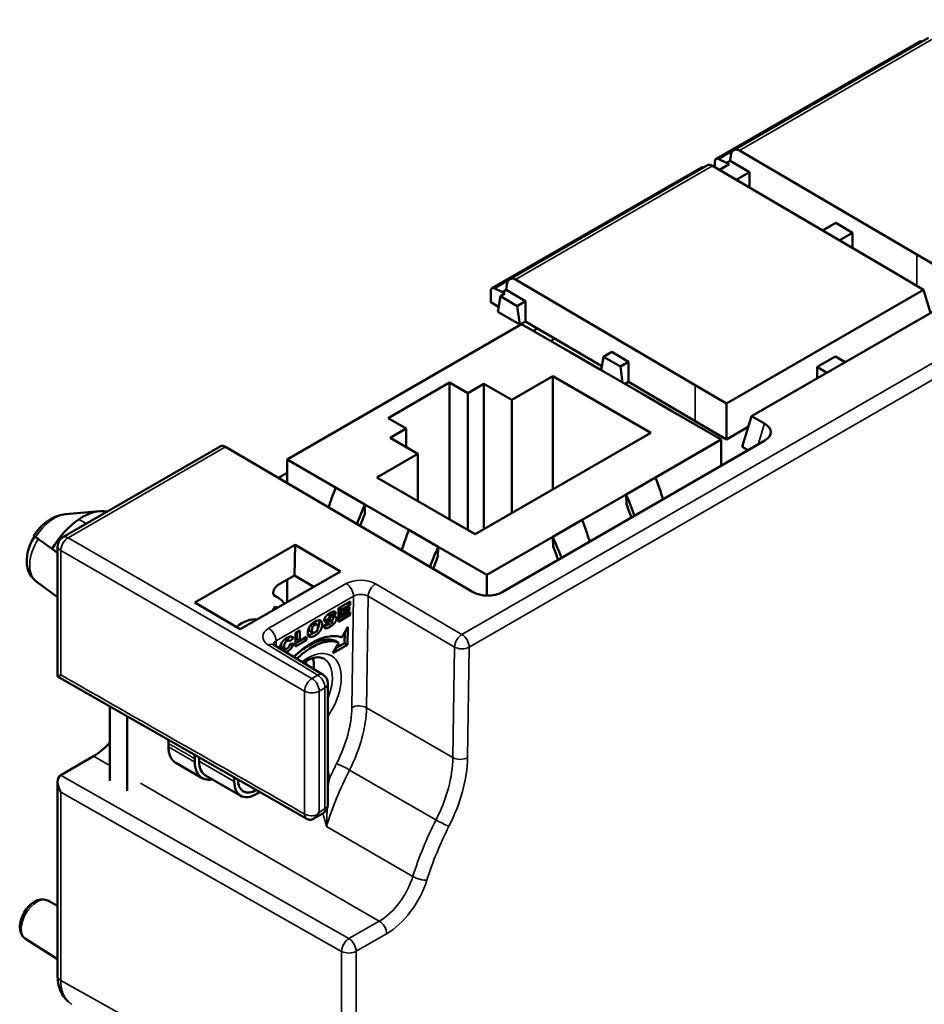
# Model space of a CAD drawing. Header units: millimetres. Extents: x 0 to 420, y 0 to 297.
# Tile 3 of 16: x 57 to 100, y 104 to 152. Entities that reach past the tile are written whole.
import ezdxf

# ---------------------------------------------------------------- set-up
doc = ezdxf.new("R2010")
doc.units = ezdxf.units.MM
doc.layers.add('Visibile (ISO)', color=7, linetype='Continuous', lineweight=50)
doc.layers.add('Visibile sottile (ISO)', color=7, linetype='Continuous', lineweight=35)

msp = doc.modelspace()

# ---------------------------------------------------------------- linework, layer by layer
at = {"layer": 'Visibile (ISO)'}
for p, q in [((91.213, 145.389), (100.61, 150.814)), ((100.187, 150.633), (90.358, 144.958)), ((91.065, 145.134), (91.028, 144.872)), ((100.041, 140.347), (91.484, 145.373)), ((89.651, 144.55), (79.54, 138.712)), ((80.408, 139.151), (89.949, 144.659)), ((98.899, 139.502), (90.183, 144.622)), ((90.296, 144.821), (90.296, 144.555)), ((90.49, 144.953), (90.862, 144.776)), ((90.987, 144.702), (90.513, 144.428)), ((91.028, 144.872), (90.862, 144.776)), ((90.987, 144.702), (90.862, 144.776)), ((91.963, 144.322), (91.028, 144.872)), ((91.322, 143.953), (91.963, 144.322)), ((91.963, 144.322), (91.963, 143.576)), ((112.616, 144.398), (92.062, 132.531)), ((96.131, 141.874), (95.491, 141.504)), ((96.941, 141.398), (96.131, 141.874)), ((96.3, 141.028), (96.941, 141.398)), ((96.941, 141.398), (96.941, 140.652)), ((100.041, 140.347), (101.659, 139.393)), ((98.899, 139.502), (100.362, 138.645)), ((80.26, 138.896), (80.223, 138.634)), ((89.351, 134.041), (80.68, 139.135)), ((79.478, 138.575), (79.478, 138.04)), ((79.671, 138.707), (80.043, 138.53)), ((80.169, 138.456), (79.948, 138.328)), ((80.223, 138.634), (80.043, 138.53)), ((80.169, 138.456), (80.043, 138.53)), ((81.158, 138.084), (80.223, 138.634)), ((100.362, 138.645), (90.854, 133.155)), ((100.362, 138.645), (100.705, 137.521)), ((79.861, 137.814), (79.478, 138.04)), ((79.822, 137.58), (79.948, 138.328)), ((79.948, 138.328), (80.757, 137.853)), ((80.757, 137.853), (81.158, 138.084)), ((81.158, 138.084), (81.158, 137.116)), ((80.883, 136.957), (79.822, 137.58)), ((80.757, 137.853), (80.883, 136.957)), ((80.963, 136.978), (69.649, 130.446)), ((80.883, 136.957), (81.158, 137.116)), ((83.31, 135.623), (80.963, 136.978)), ((81.158, 137.116), (84.849, 134.948)), ((81.74, 136.774), (81.528, 136.652)), ((82.581, 136.28), (82.377, 136.162)), ((84.724, 134.806), (83.31, 135.623)), ((85.327, 135.636), (84.926, 135.404)), ((86.136, 135.16), (85.327, 135.636)), ((84.817, 134.753), (84.926, 135.404)), ((84.926, 135.404), (85.735, 134.929)), ((85.735, 134.929), (86.136, 135.16)), ((86.136, 135.16), (86.136, 134.192)), ((95.231, 134.913), (96.113, 135.422)), ((96.113, 135.422), (96.587, 135.143)), ((86.846, 133.582), (84.724, 134.806)), ((85.735, 134.929), (85.843, 134.161)), ((95.706, 134.635), (95.231, 134.913)), ((95.231, 134.913), (95.232, 134.361)), ((74.528, 132.447), (77.498, 134.161)), ((77.498, 134.161), (78.375, 133.655)), ((77.498, 134.161), (77.498, 127.548)), ((78.375, 133.655), (79.152, 134.104)), ((79.152, 134.104), (80.496, 133.329)), ((79.152, 134.104), (79.152, 127.082)), ((80.496, 133.329), (82.476, 134.472)), ((82.476, 134.472), (87.213, 131.736)), ((82.476, 134.472), (82.476, 129.001)), ((85.963, 134.091), (86.136, 134.192)), ((86.136, 134.192), (89.352, 132.303)), ((78.375, 133.655), (78.375, 127.042)), ((89.351, 134.041), (90.854, 133.155)), ((80.496, 133.329), (80.496, 127.858)), ((88.26, 132.765), (86.846, 133.582)), ((90.854, 133.155), (90.854, 131.417)), ((90.607, 131.41), (88.26, 132.765)), ((75.405, 131.941), (74.528, 132.447)), ((90.854, 131.417), (89.352, 132.303)), ((92.062, 132.531), (91.612, 131.058)), ((92.689, 132.183), (92.062, 132.531)), ((74.627, 131.491), (75.405, 131.941)), ((75.405, 131.941), (75.405, 131.042)), ((87.213, 131.736), (78.728, 126.837)), ((91.908, 132.026), (90.854, 131.417)), ((75.97, 130.716), (74.627, 131.491)), ((80.027, 124.038), (92.709, 131.36)), ((87.426, 129.573), (90.607, 131.41)), ((90.607, 131.41), (90.607, 130.146)), ((58.831, 126.693), (66.429, 131.08)), ((78.603, 124.051), (66.682, 131.053)), ((91.905, 130.895), (91.612, 131.058)), ((71.996, 129.091), (69.649, 130.446)), ((69.649, 130.446), (69.649, 129.311)), ((73.99, 129.573), (75.97, 130.716)), ((75.97, 130.716), (75.97, 128.43)), ((69.649, 129.793), (69.235, 129.554)), ((78.728, 126.837), (73.99, 129.573)), ((86.011, 128.756), (87.426, 129.573)), ((73.411, 128.274), (71.996, 129.091)), ((83.89, 127.531), (86.011, 128.756)), ((86.011, 128.756), (86.025, 128.289)), ((58.965, 127.804), (60.599, 127.95)), ((73.397, 127.807), (73.411, 128.274)), ((75.532, 127.05), (73.411, 128.274)), ((82.476, 126.715), (83.89, 127.531)), ((76.946, 126.233), (75.532, 127.05)), ((79.294, 124.878), (82.476, 126.715)), ((82.489, 126.248), (82.476, 126.715)), ((58.581, 126.26), (58.581, 119.959)), ((65.204, 123.532), (70.036, 126.322)), ((70.013, 124.839), (70.036, 126.322)), ((70.036, 126.322), (72.227, 125.034)), ((76.946, 126.233), (76.933, 125.766)), ((79.294, 124.878), (76.946, 126.233)), ((67.396, 122.245), (72.227, 125.034)), ((69.198, 124.368), (70.013, 124.839)), ((69.649, 124.629), (69.649, 123.545)), ((70.013, 124.839), (70.944, 124.293)), ((79.294, 123.873), (79.294, 124.878)), ((57.532, 124.569), (58.581, 123.804)), ((69.019, 123.888), (69.17, 123.803)), ((67.396, 122.245), (65.204, 123.532)), ((68.96, 123.148), (69.072, 123.342)), ((72.694, 123.585), (72.132, 123.26)), ((72.132, 123.26), (72.132, 122.607)), ((72.198, 123.298), (72.198, 123.214)), ((72.198, 123.214), (72.339, 123.133)), ((72.208, 123.304), (72.339, 123.229)), ((72.339, 123.229), (72.694, 123.434)), ((72.669, 123.323), (72.339, 123.133)), ((72.339, 123.133), (72.339, 123.229)), ((72.339, 122.997), (72.669, 123.188)), ((72.552, 123.256), (72.669, 123.188)), ((72.563, 123.509), (72.694, 123.434)), ((72.669, 123.188), (72.669, 123.323)), ((72.694, 123.434), (72.694, 123.585)), ((68.196, 122.706), (68.158, 122.728)), ((71.56, 122.709), (71.701, 122.627)), ((71.612, 122.956), (71.706, 122.902)), ((71.653, 122.987), (71.771, 122.919)), ((71.654, 122.777), (72.008, 123.001)), ((71.664, 122.731), (71.806, 122.65)), ((71.669, 122.729), (71.811, 122.647)), ((71.674, 122.726), (71.674, 122.726)), ((71.867, 123.083), (71.686, 122.968)), ((71.728, 122.913), (71.802, 122.871)), ((71.867, 123.083), (72.008, 123.001)), ((71.976, 122.862), (72.006, 122.844)), ((72.132, 122.607), (72.702, 122.936)), ((72.328, 122.884), (72.132, 122.771)), ((72.315, 123.147), (72.198, 123.079)), ((72.198, 123.079), (72.339, 122.997)), ((72.198, 123.079), (72.198, 122.959)), ((72.198, 122.959), (72.339, 122.878)), ((72.702, 123.087), (72.339, 122.878)), ((72.339, 122.878), (72.339, 122.997)), ((72.571, 123.012), (72.702, 122.936)), ((72.702, 122.936), (72.702, 123.087)), ((70.713, 122.239), (70.712, 122.239)), ((70.876, 122.529), (70.995, 122.46)), ((70.961, 122.562), (71.102, 122.48)), ((70.963, 122.56), (71.105, 122.479)), ((71.629, 122.547), (71.422, 122.416)), ((71.468, 122.615), (71.506, 122.593)), ((71.592, 122.524), (71.657, 122.487)), ((71.654, 122.489), (71.654, 122.489)), ((71.795, 122.549), (71.897, 122.49)), ((72.586, 122.364), (72.294, 121.856)), ((72.573, 121.491), (72.586, 122.364)), ((69.576, 121.787), (69.714, 121.708)), ((69.637, 121.752), (69.819, 121.895)), ((69.961, 121.813), (69.779, 121.67)), ((69.819, 121.895), (69.961, 121.813)), ((70.266, 122.183), (70.059, 122.064)), ((70.059, 122.064), (70.059, 121.41)), ((70.124, 122.101), (70.124, 121.771)), ((70.124, 121.771), (70.266, 121.689)), ((70.266, 121.689), (70.266, 122.183)), ((70.596, 121.88), (70.266, 121.689)), ((70.458, 121.8), (70.596, 121.72)), ((70.596, 121.72), (70.596, 121.88)), ((70.748, 122.159), (70.889, 122.077)), ((72.431, 121.573), (72.439, 122.109)), ((69.013, 121.497), (71.387, 120.053)), ((69.407, 121.381), (69.549, 121.299)), ((69.713, 121.708), (69.779, 121.67)), ((69.787, 121.524), (69.969, 121.575)), ((70.059, 121.41), (70.596, 121.72)), ((70.262, 121.691), (70.059, 121.574)), ((72.147, 121.599), (71.856, 121.092)), ((71.856, 121.092), (72.573, 121.491)), ((71.991, 121.327), (72.431, 121.573)), ((72.005, 121.681), (72.147, 121.599)), ((72.431, 121.573), (72.573, 121.491)), ((70.568, 120.551), (70.568, 120.71)), ((70.602, 113.097), (58.581, 119.959)), ((71.627, 119.625), (71.627, 113.786)), ((61.093, 118.525), (61.093, 114.933)), ((61.941, 118.04), (61.941, 114.443)), ((63.928, 116.733), (63.928, 116.57)), ((58.727, 115.2), (60.315, 116.117)), ((65.406, 116.062), (65.406, 115.872)), ((64.283, 115.797), (65.556, 115.063)), ((65.201, 115.998), (65.201, 115.835)), ((65.717, 115.185), (67.414, 114.205)), ((67.103, 115.093), (67.103, 114.892)), ((58.581, 105.495), (58.581, 114.879)), ((70.914, 113.086), (71.377, 113.353)), ((58.1, 109.143), (58.581, 108.893)), ((57.032, 107.293), (58.581, 106.308))]:
    msp.add_line(p, q, dxfattribs=at)
at = {"layer": 'Visibile (ISO)', "flags": 128}
for points in [[(57.436, 126.768), (57.566, 126.952), (57.711, 127.125), (57.872, 127.286), (58.048, 127.433), (58.243, 127.563), (58.459, 127.673), (58.699, 127.757), (58.965, 127.804)], [(57.532, 124.569), (57.407, 124.678), (57.303, 124.803), (57.222, 124.939), (57.163, 125.079), (57.099, 125.366), (57.093, 125.652), (57.133, 125.935), (57.212, 126.213), (57.326, 126.48), (57.471, 126.734)], [(57.436, 126.768), (57.435, 126.767), (57.436, 126.766), (57.436, 126.765), (57.437, 126.764), (57.438, 126.763), (57.439, 126.761), (57.441, 126.759), (57.443, 126.758), (57.445, 126.755), (57.448, 126.753), (57.451, 126.75), (57.454, 126.748), (57.458, 126.745), (57.462, 126.742), (57.466, 126.738), (57.471, 126.735), (57.476, 126.731), (57.481, 126.727), (57.486, 126.723), (57.492, 126.718), (57.498, 126.714), (57.504, 126.709), (57.511, 126.704), (57.518, 126.699)], [(69.198, 124.368), (69.176, 124.355), (69.155, 124.339), (69.134, 124.32), (69.114, 124.3), (69.095, 124.278), (69.077, 124.255), (69.06, 124.23), (69.044, 124.204), (69.03, 124.177), (69.018, 124.15), (69.008, 124.122), (68.999, 124.095), (68.992, 124.067), (68.988, 124.041), (68.986, 124.015), (68.986, 123.99), (68.988, 123.966), (68.992, 123.945), (68.998, 123.925), (69.007, 123.907), (69.017, 123.891), (69.029, 123.877), (69.043, 123.866), (69.058, 123.858)], [(70.692, 121.913), (70.725, 121.887), (70.764, 121.874), (70.809, 121.872), (70.86, 121.882), (70.919, 121.904), (70.986, 121.937), (71.056, 121.98), (71.12, 122.027), (71.175, 122.078), (71.223, 122.132), (71.263, 122.189), (71.295, 122.248), (71.321, 122.31), (71.338, 122.375), (71.347, 122.445), (71.347, 122.516), (71.337, 122.577), (71.318, 122.624), (71.288, 122.658), (71.247, 122.678), (71.198, 122.684), (71.139, 122.675), (71.072, 122.651), (70.995, 122.612)], [(71.188, 122.684), (71.192, 122.671), (71.196, 122.658), (71.199, 122.645), (71.202, 122.631), (71.204, 122.616), (71.205, 122.601), (71.206, 122.586), (71.206, 122.57), (71.206, 122.554), (71.206, 122.538), (71.205, 122.521), (71.203, 122.505), (71.201, 122.488), (71.199, 122.471), (71.196, 122.453), (71.192, 122.436), (71.187, 122.418), (71.182, 122.401), (71.176, 122.383), (71.17, 122.365), (71.162, 122.348), (71.154, 122.33), (71.146, 122.313), (71.136, 122.296)], [(71.477, 122.794), (71.471, 122.781), (71.466, 122.769), (71.461, 122.756), (71.457, 122.744), (71.454, 122.732), (71.451, 122.721), (71.449, 122.71), (71.448, 122.699), (71.447, 122.688), (71.447, 122.677), (71.448, 122.668), (71.449, 122.658), (71.451, 122.65), (71.453, 122.642), (71.456, 122.634), (71.459, 122.627), (71.463, 122.621), (71.467, 122.615), (71.472, 122.61), (71.478, 122.605), (71.484, 122.601), (71.491, 122.598), (71.498, 122.595), (71.506, 122.593)], [(71.56, 122.709), (71.555, 122.707), (71.55, 122.705), (71.545, 122.703), (71.541, 122.702), (71.536, 122.7), (71.531, 122.699), (71.526, 122.697), (71.522, 122.695), (71.517, 122.694), (71.512, 122.692), (71.508, 122.691), (71.503, 122.69), (71.498, 122.688), (71.494, 122.687), (71.489, 122.685), (71.484, 122.684), (71.48, 122.683), (71.475, 122.682), (71.47, 122.681), (71.466, 122.68), (71.461, 122.679), (71.456, 122.678), (71.452, 122.677), (71.447, 122.676)], [(71.732, 123.037), (71.715, 123.027), (71.698, 123.017), (71.682, 123.007), (71.667, 122.997), (71.652, 122.986), (71.638, 122.976), (71.625, 122.966), (71.612, 122.956), (71.6, 122.946), (71.588, 122.936), (71.577, 122.926), (71.567, 122.916), (71.557, 122.906), (71.548, 122.896), (71.539, 122.886), (71.53, 122.876), (71.522, 122.865), (71.514, 122.855), (71.507, 122.845), (71.5, 122.835), (71.494, 122.825), (71.488, 122.815), (71.482, 122.805), (71.477, 122.794)], [(71.664, 122.731), (71.661, 122.732), (71.657, 122.733), (71.653, 122.733), (71.648, 122.732), (71.644, 122.732), (71.64, 122.731), (71.635, 122.731), (71.631, 122.73), (71.627, 122.729), (71.622, 122.728), (71.618, 122.727), (71.613, 122.726), (71.609, 122.724), (71.605, 122.723), (71.6, 122.722), (71.596, 122.721), (71.591, 122.719), (71.587, 122.718), (71.582, 122.716), (71.578, 122.715), (71.573, 122.713), (71.569, 122.712), (71.564, 122.71), (71.56, 122.709)], [(71.725, 122.811), (71.72, 122.809), (71.716, 122.808), (71.712, 122.806), (71.707, 122.805), (71.703, 122.803), (71.7, 122.802), (71.696, 122.801), (71.692, 122.8), (71.689, 122.799), (71.686, 122.798), (71.682, 122.797), (71.679, 122.796), (71.676, 122.795), (71.674, 122.795), (71.671, 122.794), (71.669, 122.794), (71.666, 122.794), (71.664, 122.793), (71.662, 122.793), (71.66, 122.793), (71.658, 122.793), (71.656, 122.793), (71.655, 122.793), (71.654, 122.794)], [(71.669, 122.729), (71.669, 122.729), (71.669, 122.729), (71.669, 122.729), (71.669, 122.729), (71.668, 122.729), (71.668, 122.73), (71.668, 122.73), (71.668, 122.73), (71.668, 122.73), (71.667, 122.73), (71.667, 122.73), (71.667, 122.73), (71.667, 122.73), (71.666, 122.73), (71.666, 122.731), (71.666, 122.731), (71.666, 122.731), (71.666, 122.731), (71.665, 122.731), (71.665, 122.731), (71.665, 122.731), (71.665, 122.731), (71.665, 122.731), (71.664, 122.731)], [(72.006, 122.844), (72.002, 122.848), (71.997, 122.852), (71.991, 122.856), (71.985, 122.859), (71.978, 122.861), (71.972, 122.863), (71.964, 122.865), (71.956, 122.866), (71.948, 122.867), (71.939, 122.867), (71.93, 122.867), (71.921, 122.866), (71.91, 122.865), (71.899, 122.863), (71.886, 122.861), (71.873, 122.858), (71.858, 122.854), (71.842, 122.85), (71.825, 122.845), (71.807, 122.839), (71.788, 122.833), (71.768, 122.826), (71.747, 122.819), (71.725, 122.811)], [(72.008, 123.001), (72.006, 123.016), (72.003, 123.03), (71.999, 123.043), (71.994, 123.054), (71.989, 123.064), (71.983, 123.073), (71.976, 123.081), (71.968, 123.088), (71.959, 123.094), (71.95, 123.098), (71.94, 123.101), (71.929, 123.103), (71.917, 123.104), (71.905, 123.103), (71.891, 123.102), (71.877, 123.099), (71.862, 123.096), (71.846, 123.091), (71.829, 123.085), (71.811, 123.077), (71.793, 123.069), (71.773, 123.06), (71.753, 123.049), (71.732, 123.037)], [(71.734, 122.94), (71.741, 122.942), (71.747, 122.943), (71.753, 122.944), (71.759, 122.945), (71.765, 122.946), (71.771, 122.947), (71.777, 122.948), (71.783, 122.948), (71.789, 122.948), (71.795, 122.949), (71.8, 122.949), (71.806, 122.948), (71.812, 122.948), (71.817, 122.947), (71.823, 122.946), (71.828, 122.945), (71.833, 122.944), (71.838, 122.942), (71.843, 122.94), (71.848, 122.938), (71.853, 122.936), (71.857, 122.933), (71.861, 122.929), (71.865, 122.926)], [(71.891, 122.862), (71.892, 122.853), (71.892, 122.845), (71.892, 122.836), (71.891, 122.828), (71.89, 122.819), (71.889, 122.809), (71.887, 122.8), (71.886, 122.791), (71.883, 122.781), (71.881, 122.772), (71.878, 122.762), (71.874, 122.753), (71.871, 122.743), (71.867, 122.734), (71.863, 122.724), (71.859, 122.715), (71.854, 122.705), (71.849, 122.696), (71.844, 122.687), (71.839, 122.678), (71.834, 122.669), (71.828, 122.66), (71.823, 122.652), (71.817, 122.643)], [(71.865, 123.096), (71.865, 123.096), (71.865, 123.095), (71.865, 123.095), (71.865, 123.094), (71.865, 123.094), (71.865, 123.093), (71.866, 123.092), (71.866, 123.092), (71.866, 123.091), (71.866, 123.091), (71.866, 123.09), (71.866, 123.09), (71.866, 123.089), (71.866, 123.088), (71.866, 123.088), (71.866, 123.087), (71.866, 123.087), (71.866, 123.086), (71.867, 123.086), (71.867, 123.085), (71.867, 123.085), (71.867, 123.084), (71.867, 123.083), (71.867, 123.083)], [(71.897, 122.49), (71.912, 122.505), (71.926, 122.521), (71.939, 122.536), (71.951, 122.552), (71.963, 122.568), (71.974, 122.585), (71.984, 122.601), (71.993, 122.618), (72.001, 122.635), (72.009, 122.652), (72.015, 122.669), (72.021, 122.686), (72.025, 122.702), (72.029, 122.718), (72.031, 122.733), (72.033, 122.749), (72.033, 122.764), (72.033, 122.778), (72.031, 122.792), (72.028, 122.804), (72.025, 122.816), (72.02, 122.826), (72.014, 122.836), (72.006, 122.844)], [(70.995, 122.612), (70.959, 122.59), (70.924, 122.566), (70.892, 122.542), (70.861, 122.516), (70.832, 122.489), (70.805, 122.461), (70.779, 122.431), (70.756, 122.4), (70.734, 122.369), (70.715, 122.336), (70.698, 122.303), (70.684, 122.27), (70.671, 122.236), (70.662, 122.202), (70.654, 122.167), (70.649, 122.132), (70.646, 122.097), (70.646, 122.061), (70.648, 122.028), (70.652, 121.999), (70.659, 121.972), (70.668, 121.949), (70.679, 121.929), (70.692, 121.913)], [(70.715, 122.336), (70.714, 122.327), (70.713, 122.318), (70.712, 122.309), (70.711, 122.3), (70.711, 122.291), (70.711, 122.282), (70.711, 122.274), (70.711, 122.265), (70.711, 122.257), (70.712, 122.249), (70.712, 122.24), (70.713, 122.232), (70.714, 122.224), (70.716, 122.217), (70.717, 122.209), (70.719, 122.202), (70.721, 122.195), (70.724, 122.188), (70.727, 122.182), (70.73, 122.176), (70.734, 122.171), (70.738, 122.166), (70.743, 122.162), (70.748, 122.159)], [(70.997, 122.095), (70.981, 122.086), (70.966, 122.079), (70.951, 122.074), (70.938, 122.071), (70.925, 122.069), (70.913, 122.069), (70.902, 122.071), (70.892, 122.075), (70.883, 122.081), (70.875, 122.089), (70.868, 122.1), (70.863, 122.113), (70.858, 122.129), (70.855, 122.147), (70.853, 122.168), (70.852, 122.191), (70.853, 122.215), (70.855, 122.238), (70.858, 122.261), (70.862, 122.282), (70.867, 122.303), (70.874, 122.322), (70.882, 122.34), (70.892, 122.357)], [(70.892, 122.357), (70.895, 122.363), (70.898, 122.368), (70.902, 122.373), (70.905, 122.378), (70.909, 122.383), (70.913, 122.388), (70.916, 122.393), (70.92, 122.398), (70.924, 122.402), (70.928, 122.407), (70.933, 122.411), (70.937, 122.416), (70.941, 122.42), (70.946, 122.424), (70.95, 122.428), (70.955, 122.432), (70.96, 122.436), (70.964, 122.44), (70.969, 122.443), (70.974, 122.447), (70.979, 122.45), (70.984, 122.454), (70.99, 122.457), (70.995, 122.46)], [(70.961, 122.562), (70.96, 122.562), (70.958, 122.563), (70.957, 122.563), (70.956, 122.564), (70.954, 122.564), (70.953, 122.565), (70.952, 122.565), (70.95, 122.565), (70.949, 122.566), (70.947, 122.566), (70.946, 122.566), (70.944, 122.567), (70.943, 122.567), (70.942, 122.567), (70.94, 122.567), (70.939, 122.568), (70.937, 122.568), (70.936, 122.568), (70.934, 122.568), (70.933, 122.568), (70.931, 122.568), (70.929, 122.568), (70.928, 122.568), (70.926, 122.568)], [(70.963, 122.56), (70.963, 122.56), (70.963, 122.56), (70.963, 122.56), (70.963, 122.56), (70.963, 122.561), (70.963, 122.561), (70.962, 122.561), (70.962, 122.561), (70.962, 122.561), (70.962, 122.561), (70.962, 122.561), (70.962, 122.561), (70.962, 122.561), (70.962, 122.561), (70.962, 122.561), (70.962, 122.561), (70.961, 122.561), (70.961, 122.561), (70.961, 122.561), (70.961, 122.561), (70.961, 122.561), (70.961, 122.561), (70.961, 122.561), (70.961, 122.562)], [(70.995, 122.46), (71.001, 122.463), (71.006, 122.466), (71.011, 122.469), (71.017, 122.472), (71.022, 122.474), (71.027, 122.476), (71.032, 122.478), (71.037, 122.48), (71.042, 122.481), (71.047, 122.483), (71.051, 122.484), (71.056, 122.485), (71.06, 122.485), (71.064, 122.486), (71.069, 122.486), (71.073, 122.486), (71.077, 122.486), (71.081, 122.486), (71.084, 122.485), (71.088, 122.485), (71.092, 122.484), (71.095, 122.483), (71.099, 122.481), (71.102, 122.48)], [(71.102, 122.48), (71.113, 122.473), (71.121, 122.463), (71.129, 122.45), (71.134, 122.434), (71.138, 122.415), (71.141, 122.394), (71.141, 122.37), (71.141, 122.344), (71.139, 122.321), (71.137, 122.298), (71.133, 122.277), (71.128, 122.257), (71.123, 122.238), (71.116, 122.221), (71.108, 122.205), (71.099, 122.19), (71.089, 122.176), (71.078, 122.162), (71.067, 122.149), (71.055, 122.137), (71.041, 122.126), (71.027, 122.115), (71.013, 122.105), (70.997, 122.095)], [(71.422, 122.416), (71.423, 122.408), (71.424, 122.401), (71.425, 122.393), (71.427, 122.386), (71.428, 122.379), (71.43, 122.373), (71.432, 122.367), (71.435, 122.361), (71.437, 122.355), (71.44, 122.349), (71.442, 122.344), (71.445, 122.339), (71.449, 122.334), (71.452, 122.329), (71.456, 122.325), (71.46, 122.321), (71.464, 122.317), (71.468, 122.313), (71.472, 122.31), (71.477, 122.306), (71.482, 122.303), (71.487, 122.301), (71.492, 122.298), (71.497, 122.296)], [(71.654, 122.489), (71.644, 122.482), (71.634, 122.476), (71.624, 122.469), (71.613, 122.463), (71.603, 122.457), (71.592, 122.451), (71.583, 122.445), (71.574, 122.44), (71.565, 122.435), (71.557, 122.43), (71.548, 122.426), (71.539, 122.421), (71.53, 122.416), (71.521, 122.412), (71.511, 122.407), (71.502, 122.403), (71.493, 122.399), (71.484, 122.395), (71.475, 122.392), (71.465, 122.388), (71.456, 122.385), (71.447, 122.382), (71.438, 122.38), (71.429, 122.378)], [(71.497, 122.296), (71.506, 122.293), (71.516, 122.291), (71.527, 122.291), (71.539, 122.291), (71.552, 122.293), (71.565, 122.295), (71.58, 122.299), (71.595, 122.303), (71.611, 122.309), (71.628, 122.316), (71.646, 122.324), (71.665, 122.332), (71.685, 122.342), (71.706, 122.353), (71.728, 122.366), (71.75, 122.379), (71.771, 122.392), (71.792, 122.405), (71.812, 122.419), (71.831, 122.432), (71.849, 122.446), (71.866, 122.461), (71.882, 122.475), (71.897, 122.49)], [(71.506, 122.593), (71.511, 122.591), (71.516, 122.59), (71.522, 122.59), (71.528, 122.589), (71.534, 122.589), (71.54, 122.589), (71.547, 122.589), (71.554, 122.589), (71.561, 122.59), (71.568, 122.591), (71.576, 122.592), (71.584, 122.593), (71.592, 122.595), (71.601, 122.597), (71.61, 122.599), (71.619, 122.601), (71.628, 122.603), (71.638, 122.606), (71.648, 122.609), (71.658, 122.612), (71.668, 122.615), (71.679, 122.619), (71.69, 122.623), (71.701, 122.627)], [(71.74, 122.5), (71.732, 122.496), (71.725, 122.492), (71.718, 122.489), (71.712, 122.486), (71.705, 122.484), (71.699, 122.483), (71.693, 122.481), (71.688, 122.481), (71.682, 122.48), (71.677, 122.481), (71.672, 122.482), (71.667, 122.483), (71.662, 122.485), (71.658, 122.487), (71.653, 122.489), (71.649, 122.493), (71.646, 122.497), (71.642, 122.502), (71.639, 122.507), (71.637, 122.514), (71.634, 122.521), (71.632, 122.529), (71.63, 122.538), (71.629, 122.547)], [(71.701, 122.627), (71.708, 122.629), (71.715, 122.632), (71.721, 122.634), (71.727, 122.636), (71.733, 122.638), (71.739, 122.639), (71.744, 122.641), (71.75, 122.643), (71.755, 122.644), (71.76, 122.645), (71.765, 122.646), (71.769, 122.647), (71.773, 122.648), (71.777, 122.649), (71.781, 122.65), (71.785, 122.65), (71.788, 122.651), (71.791, 122.651), (71.794, 122.651), (71.797, 122.651), (71.8, 122.651), (71.802, 122.651), (71.804, 122.65), (71.806, 122.65)], [(71.806, 122.65), (71.809, 122.648), (71.813, 122.646), (71.816, 122.644), (71.818, 122.641), (71.82, 122.639), (71.822, 122.636), (71.824, 122.633), (71.825, 122.629), (71.826, 122.626), (71.827, 122.622), (71.827, 122.617), (71.827, 122.613), (71.826, 122.609), (71.826, 122.604), (71.825, 122.6), (71.824, 122.595), (71.822, 122.591), (71.82, 122.586), (71.818, 122.581), (71.816, 122.576), (71.814, 122.572), (71.811, 122.567), (71.808, 122.562), (71.804, 122.556)], [(69.397, 121.603), (69.405, 121.614), (69.413, 121.625), (69.421, 121.636), (69.429, 121.647), (69.438, 121.658), (69.447, 121.669), (69.456, 121.679), (69.465, 121.69), (69.475, 121.7), (69.485, 121.71), (69.495, 121.72), (69.505, 121.73), (69.516, 121.739), (69.527, 121.749), (69.538, 121.758), (69.55, 121.767), (69.561, 121.776), (69.573, 121.785), (69.585, 121.794), (69.598, 121.803), (69.611, 121.811), (69.624, 121.819), (69.637, 121.828), (69.65, 121.836)], [(69.65, 121.836), (69.671, 121.847), (69.692, 121.858), (69.711, 121.867), (69.73, 121.876), (69.748, 121.883), (69.765, 121.889), (69.782, 121.894), (69.798, 121.898), (69.812, 121.9), (69.827, 121.902), (69.84, 121.902), (69.852, 121.902), (69.864, 121.9), (69.876, 121.897), (69.886, 121.893), (69.897, 121.889), (69.906, 121.883), (69.916, 121.876), (69.924, 121.868), (69.933, 121.859), (69.94, 121.849), (69.948, 121.838), (69.954, 121.826), (69.961, 121.813)], [(69.819, 121.895), (69.819, 121.895), (69.819, 121.895), (69.819, 121.896), (69.819, 121.896), (69.819, 121.896), (69.818, 121.896), (69.818, 121.897), (69.818, 121.897), (69.818, 121.897), (69.818, 121.897), (69.818, 121.898), (69.818, 121.898), (69.818, 121.898), (69.817, 121.898), (69.817, 121.899), (69.817, 121.899), (69.817, 121.899), (69.817, 121.9), (69.817, 121.9), (69.817, 121.9), (69.817, 121.9), (69.817, 121.901), (69.816, 121.901), (69.816, 121.901)], [(69.979, 120.909), (70.078, 121.005), (70.179, 121.097), (70.28, 121.184), (70.382, 121.267), (70.484, 121.346), (70.586, 121.42), (70.689, 121.489), (70.792, 121.554), (70.894, 121.613), (70.996, 121.668), (71.098, 121.718), (71.199, 121.762), (71.299, 121.801), (71.398, 121.835), (71.495, 121.863), (71.592, 121.886), (71.687, 121.903), (71.78, 121.915), (71.871, 121.92), (71.96, 121.92), (72.047, 121.913), (72.132, 121.9), (72.214, 121.881), (72.294, 121.856)], [(69.991, 120.92), (70.075, 120.999), (70.161, 121.073), (70.247, 121.145), (70.335, 121.213), (70.424, 121.278), (70.513, 121.34), (70.602, 121.397), (70.691, 121.451), (70.78, 121.5), (70.868, 121.545), (70.957, 121.586), (71.045, 121.623), (71.133, 121.655), (71.219, 121.683), (71.305, 121.706), (71.39, 121.724), (71.473, 121.737), (71.555, 121.745), (71.635, 121.748), (71.714, 121.745), (71.79, 121.737), (71.865, 121.724), (71.936, 121.705), (72.005, 121.681)], [(70.926, 122.069), (70.915, 122.062), (70.904, 122.054), (70.893, 122.047), (70.882, 122.04), (70.871, 122.034), (70.86, 122.027), (70.849, 122.021), (70.838, 122.015), (70.827, 122.009), (70.816, 122.003), (70.805, 121.998), (70.794, 121.993), (70.783, 121.988), (70.772, 121.983), (70.762, 121.979), (70.751, 121.974), (70.74, 121.97), (70.729, 121.967), (70.718, 121.963), (70.708, 121.961), (70.697, 121.958), (70.687, 121.956), (70.676, 121.954), (70.666, 121.953)], [(68.959, 121.539), (68.971, 121.527), (69.013, 121.497)], [(69.308, 121.317), (69.309, 121.33), (69.309, 121.342), (69.31, 121.355), (69.312, 121.367), (69.313, 121.38), (69.315, 121.392), (69.317, 121.404), (69.32, 121.417), (69.322, 121.429), (69.325, 121.441), (69.329, 121.453), (69.332, 121.465), (69.336, 121.477), (69.34, 121.488), (69.345, 121.5), (69.349, 121.512), (69.354, 121.523), (69.36, 121.535), (69.365, 121.546), (69.371, 121.558), (69.377, 121.569), (69.384, 121.58), (69.39, 121.592), (69.397, 121.603)], [(69.408, 121.38), (69.403, 121.384), (69.398, 121.388), (69.394, 121.394), (69.39, 121.4), (69.387, 121.406), (69.384, 121.413), (69.382, 121.42), (69.38, 121.428), (69.378, 121.436), (69.377, 121.444), (69.376, 121.452), (69.375, 121.461), (69.374, 121.469), (69.374, 121.478), (69.373, 121.487), (69.373, 121.496), (69.373, 121.505), (69.373, 121.514), (69.373, 121.523), (69.374, 121.532), (69.374, 121.542), (69.375, 121.551), (69.376, 121.561), (69.378, 121.57)], [(69.462, 121.223), (69.468, 121.226), (69.473, 121.228), (69.478, 121.231), (69.483, 121.234), (69.488, 121.237), (69.494, 121.239), (69.499, 121.242), (69.504, 121.245), (69.51, 121.248), (69.515, 121.251), (69.521, 121.254), (69.526, 121.258), (69.53, 121.26), (69.535, 121.263), (69.539, 121.265), (69.544, 121.268), (69.548, 121.271), (69.553, 121.274), (69.557, 121.277), (69.562, 121.28), (69.566, 121.283), (69.571, 121.286), (69.576, 121.289), (69.58, 121.292)], [(69.655, 121.687), (69.639, 121.677), (69.624, 121.666), (69.61, 121.654), (69.596, 121.641), (69.584, 121.628), (69.572, 121.613), (69.561, 121.598), (69.551, 121.582), (69.542, 121.565), (69.534, 121.547), (69.528, 121.527), (69.523, 121.507), (69.519, 121.485), (69.516, 121.462), (69.515, 121.438), (69.515, 121.413), (69.516, 121.39), (69.518, 121.369), (69.52, 121.351), (69.524, 121.336), (69.529, 121.323), (69.535, 121.312), (69.542, 121.304), (69.549, 121.299)], [(69.549, 121.299), (69.553, 121.297), (69.556, 121.296), (69.559, 121.295), (69.562, 121.294), (69.566, 121.293), (69.569, 121.292), (69.573, 121.292), (69.576, 121.292), (69.58, 121.292), (69.584, 121.292), (69.588, 121.293), (69.592, 121.293), (69.596, 121.294), (69.6, 121.295), (69.605, 121.296), (69.609, 121.298), (69.614, 121.299), (69.618, 121.301), (69.623, 121.303), (69.628, 121.305), (69.633, 121.308), (69.638, 121.31), (69.643, 121.313), (69.648, 121.316)], [(69.91, 121.416), (69.902, 121.402), (69.894, 121.388), (69.885, 121.375), (69.876, 121.361), (69.866, 121.348), (69.857, 121.335), (69.846, 121.323), (69.836, 121.31), (69.825, 121.298), (69.814, 121.286), (69.802, 121.275), (69.79, 121.263), (69.777, 121.252), (69.763, 121.241), (69.749, 121.23), (69.734, 121.219), (69.719, 121.208), (69.702, 121.198), (69.686, 121.187), (69.668, 121.177), (69.65, 121.166), (69.633, 121.157), (69.616, 121.148), (69.6, 121.139)], [(69.648, 121.316), (69.653, 121.319), (69.658, 121.322), (69.663, 121.325), (69.668, 121.328), (69.673, 121.332), (69.677, 121.335), (69.682, 121.338), (69.686, 121.341), (69.69, 121.345), (69.694, 121.348), (69.698, 121.352), (69.702, 121.355), (69.706, 121.359), (69.71, 121.363), (69.713, 121.366), (69.717, 121.37), (69.72, 121.374), (69.724, 121.378), (69.727, 121.382), (69.73, 121.386), (69.733, 121.39), (69.736, 121.394), (69.738, 121.398), (69.741, 121.402)], [(69.741, 121.402), (69.744, 121.406), (69.746, 121.411), (69.749, 121.415), (69.751, 121.42), (69.754, 121.424), (69.756, 121.429), (69.758, 121.433), (69.76, 121.438), (69.762, 121.443), (69.764, 121.448), (69.766, 121.453), (69.768, 121.458), (69.77, 121.463), (69.772, 121.468), (69.774, 121.473), (69.776, 121.479), (69.777, 121.484), (69.779, 121.49), (69.78, 121.495), (69.782, 121.501), (69.783, 121.506), (69.785, 121.512), (69.786, 121.518), (69.787, 121.524)], [(69.969, 121.575), (69.967, 121.568), (69.965, 121.561), (69.964, 121.554), (69.962, 121.547), (69.96, 121.54), (69.958, 121.533), (69.956, 121.526), (69.954, 121.519), (69.952, 121.512), (69.95, 121.506), (69.947, 121.499), (69.945, 121.492), (69.943, 121.486), (69.94, 121.479), (69.937, 121.473), (69.935, 121.466), (69.932, 121.46), (69.929, 121.453), (69.926, 121.447), (69.923, 121.441), (69.92, 121.435), (69.917, 121.429), (69.914, 121.422), (69.91, 121.416)], [(72.147, 121.599), (72.078, 121.624), (72.007, 121.642), (71.933, 121.656), (71.858, 121.664), (71.78, 121.666), (71.7, 121.664), (71.619, 121.656), (71.536, 121.643), (71.452, 121.626), (71.367, 121.603), (71.28, 121.576), (71.192, 121.544), (71.104, 121.507), (71.015, 121.466), (70.925, 121.421), (70.835, 121.371), (70.745, 121.317), (70.654, 121.258), (70.564, 121.196), (70.473, 121.129), (70.384, 121.059), (70.294, 120.985), (70.205, 120.907), (70.117, 120.825)], [(70.44, 120.629), (70.596, 120.726), (70.747, 120.801), (70.891, 120.854), (71.024, 120.886), (71.145, 120.897), (71.251, 120.89), (71.427, 120.829)], [(58.73, 120.043), (58.719, 120.037), (58.708, 120.031), (58.698, 120.025), (58.688, 120.019), (58.678, 120.014), (58.669, 120.008), (58.66, 120.003), (58.652, 119.999), (58.644, 119.994), (58.636, 119.99), (58.629, 119.986), (58.622, 119.982), (58.616, 119.978), (58.61, 119.975), (58.605, 119.972), (58.6, 119.969), (58.596, 119.967), (58.592, 119.965), (58.588, 119.963), (58.586, 119.961), (58.584, 119.96), (58.582, 119.96), (58.581, 119.959), (58.581, 119.959)], [(63.928, 116.57), (63.929, 116.523), (63.931, 116.478), (63.934, 116.433), (63.939, 116.39), (63.945, 116.348), (63.953, 116.307), (63.961, 116.268), (63.971, 116.23), (63.983, 116.193), (63.995, 116.157), (64.009, 116.122), (64.024, 116.089), (64.04, 116.057), (64.057, 116.027), (64.075, 115.998), (64.094, 115.97), (64.114, 115.943), (64.136, 115.918), (64.158, 115.895), (64.181, 115.872), (64.205, 115.851), (64.23, 115.832), (64.256, 115.814), (64.283, 115.797)], [(66.041, 114.998), (65.981, 114.988), (65.923, 114.982), (65.866, 114.981), (65.811, 114.984), (65.758, 114.991), (65.706, 115.002), (65.656, 115.017), (65.609, 115.036), (65.563, 115.059), (65.52, 115.086), (65.478, 115.116), (65.44, 115.151), (65.404, 115.189), (65.37, 115.231), (65.339, 115.276), (65.311, 115.325), (65.286, 115.377), (65.264, 115.433), (65.245, 115.492), (65.229, 115.554), (65.217, 115.62), (65.208, 115.688), (65.203, 115.76), (65.201, 115.835)], [(70.667, 113.066), (70.687, 113.059), (70.707, 113.053), (70.727, 113.049), (70.747, 113.046), (70.768, 113.045), (70.788, 113.046), (70.808, 113.048), (70.828, 113.052), (70.848, 113.057), (70.867, 113.063), (70.887, 113.072), (70.906, 113.081), (70.925, 113.092), (70.943, 113.104), (70.961, 113.118), (70.978, 113.132), (70.996, 113.148), (71.013, 113.165), (71.029, 113.183), (71.046, 113.202), (71.062, 113.222), (71.078, 113.242), (71.095, 113.263), (71.111, 113.285)], [(57.032, 107.293), (56.903, 107.408), (56.816, 107.554), (56.769, 107.715), (56.756, 107.883), (56.772, 108.056), (56.812, 108.231), (56.876, 108.402), (56.959, 108.568), (57.061, 108.724), (57.178, 108.864), (57.309, 108.987), (57.451, 109.086), (57.604, 109.159), (57.766, 109.199), (57.936, 109.197), (58.1, 109.143)], [(59.089, 104.266), (58.969, 104.379), (58.865, 104.507), (58.776, 104.648), (58.705, 104.801), (58.611, 105.134), (58.581, 105.495)]]:
    msp.add_lwpolyline(points, dxfattribs=at)
at = {"layer": 'Visibile (ISO)'}
for centre, start, end in [((59.081, 126.26), 120, 180), ((71.127, 119.625), 0, 58.6954), ((71.127, 113.786), 300, 0), ((70.85, 113.531), 240.2852, 248.4997)]:
    msp.add_arc(centre, 0.5, start, end, dxfattribs=at)
for centre, major_axis, ratio, start_param, end_param in [((100.337, 150.373), (-0.15, 0.26), 0.57735, 5.67289, 6.283185), ((91.419, 144.931), (-0.169, 0.476), 0.66759, 5.611824, 7.191347), ((89.801, 144.29), (-0.15, 0.26), 0.57735, 5.67289, 6.283185), ((90.242, 144.251), (-0.306, 0.4), 0.468523, 5.428333, 6.222458), ((90.508, 144.698), (-0.15, 0.26), 0.57735, 5.585054, 7.068583), ((80.614, 138.692), (-0.169, 0.476), 0.66759, 5.611824, 7.191347), ((79.69, 138.452), (-0.15, 0.26), 0.57735, 5.585054, 7.068583), ((91.971, 131.769), (-1.029, 0.006), 0.565914, 2.373249, 3.944045), ((66.679, 130.647), (-0.25, 0.433), 0.57735, 5.48906, 6.283185), ((82.265, 128.678), (-4.037, 7.483), 0.595654, 4.381436, 4.51553), ((77.157, 128.196), (4.037, 7.483), 0.595654, 1.767656, 1.890115), ((81.06, 127.983), (4.449, -7.245), 0.558445, 1.20753, 1.341623), ((59.781, 125.243), (1.485, 2.573), 0.57735, 0.183041, 0.872665), ((78.362, 127.501), (-4.449, -7.245), 0.558445, 4.941562, 5.065511), ((81.06, 127.983), (4.292, -6.99), 0.558445, 1.194219, 1.281904), ((59.781, 125.243), (1.485, 2.573), 0.57735, 0.872665, 1.561012), ((60.168, 125.013), (1.378, 2.668), 0.549, 0.611663, 0.803748), ((78.362, 127.501), (-4.292, -6.99), 0.558445, 5.001281, 5.078574), ((78.729, 126.637), (-4.037, 7.483), 0.595654, 4.381436, 4.51553), ((80.693, 126.155), (4.037, 7.483), 0.595654, 1.767656, 1.893953), ((587.224, -198.957), (586.858, -373.154), 0.030216, 3.606182, 3.609307), ((77.525, 125.941), (4.449, -7.245), 0.558445, 1.20753, 1.341623), ((638.666, -212.401), (915.074, -581.85), 0.030216, 4.044756, 4.045137), ((81.897, 125.46), (-4.449, -7.245), 0.558445, 4.941562, 5.06935), ((77.525, 125.941), (4.292, -6.99), 0.558445, 1.194219, 1.281904), ((81.897, 125.46), (-4.292, -6.99), 0.558445, 5.001281, 5.082573), ((67.457, 120.812), (1.724, 2.985), 0.57735, 6.04647, 6.351742), ((79.31, 124.459), (-1.007, 0.02), 0.582183, 0.803785, 2.374581), ((60.174, 125.017), (244.579, -141.208), 0.010623, 1.540081, 1.540539), ((67.457, 120.812), (1.05, 1.819), 0.57735, 0.242356, 0.955287), ((69.528, 119.616), (1.05, 1.703), 0.556861, 5.449354, 5.803486), ((60.315, 118.158), (1.25, 2.165), 0.57735, 3.926991, 4.382617), ((63.221, 116.325), (-0.5, -0.866), 0.57735, 2.356194, 2.599828), ((64.494, 115.59), (0.5, 0.866), 0.57735, 5.497788, 5.755264), ((66.467, 116.484), (-0.75, -1.299), 0.57735, 5.497787, 6.283185), ((59.081, 114.588), (0.356, -0.611), 0.574826, 3.143793, 4.71459), ((59.081, 114.996), (-0.5, 0), 0.57735, 5.497787, 5.506514), ((68.164, 115.504), (-0.75, -1.299), 0.57735, 5.497787, 7.227592), ((68.164, 115.504), (-0.625, -1.083), 0.57735, 5.499405, 7.072663), ((70.85, 113.626), (0.354, 0.612), 0.57735, 4.477206, 4.712389)]:
    msp.add_ellipse(centre, major_axis=major_axis, ratio=ratio, start_param=start_param, end_param=end_param, dxfattribs=at)
at = {"layer": 'Visibile sottile (ISO)'}
for p, q in [((78.092, 121.992), (129.518, 151.683)), ((129.868, 151.072), (78.443, 121.382)), ((100.844, 150.777), (91.484, 145.373)), ((91.145, 145.331), (90.49, 144.953)), ((90.183, 144.622), (80.68, 139.135)), ((100.041, 140.347), (100.041, 138.833)), ((80.341, 139.093), (79.671, 138.707)), ((89.351, 134.041), (89.352, 132.303)), ((92.379, 131.169), (92.689, 132.183)), ((66.682, 131.053), (59.084, 126.666)), ((59.598, 127.554), (59.978, 127.356)), ((70.853, 119.872), (59.084, 126.666)), ((58.73, 126.054), (70.499, 119.259)), ((58.73, 120.043), (58.73, 126.054)), ((72.507, 124.451), (68.768, 122.292)), ((78.092, 121.992), (73.921, 124.443)), ((69.119, 121.681), (72.857, 123.84)), ((72.857, 123.84), (72.777, 118.466)), ((73.484, 118.459), (73.565, 123.84)), ((73.565, 123.84), (77.736, 121.389)), ((71.878, 122.762), (71.878, 122.762)), ((70.774, 122.425), (70.892, 122.357)), ((71.468, 122.313), (71.497, 122.296)), ((69.536, 121.756), (69.655, 121.687)), ((68.756, 121.476), (71.13, 120.032)), ((69.119, 121.432), (69.119, 121.681)), ((69.779, 121.492), (69.91, 121.416)), ((77.736, 121.389), (77.656, 116.051)), ((78.363, 116.043), (78.443, 121.382)), ((71.13, 120.032), (70.853, 119.872)), ((71.203, 119.261), (71.481, 119.421)), ((71.481, 119.421), (71.481, 113.582)), ((70.499, 119.259), (70.499, 113.325)), ((71.203, 113.422), (71.203, 119.261)), ((77.656, 116.051), (73.484, 118.459)), ((63.928, 116.733), (63.931, 116.731)), ((65.201, 115.835), (63.928, 116.57)), ((60.315, 116.117), (61.093, 115.668)), ((67.103, 114.892), (65.406, 115.872)), ((72.633, 107.307), (58.724, 115.198)), ((76.839, 113.04), (72.667, 115.449)), ((62.578, 114.81), (74.104, 108.156)), ((58.73, 114.382), (72.283, 106.693)), ((58.73, 114.382), (58.73, 105.289)), ((71.481, 113.582), (71.203, 113.422)), ((71.55, 112.718), (75.722, 110.309)), ((74.104, 108.156), (72.633, 107.307)), ((72.987, 106.695), (74.457, 107.544)), ((72.283, 97.729), (72.283, 106.693)), ((72.987, 106.695), (72.987, 97.73)), ((58.73, 105.289), (72.283, 97.729))]:
    msp.add_line(p, q, dxfattribs=at)
at = {"layer": 'Visibile sottile (ISO)', "flags": 128}
for points in [[(70.499, 113.325), (70.143, 113.528), (69.786, 113.732), (69.429, 113.936), (69.073, 114.139), (68.716, 114.343), (68.359, 114.546), (68.003, 114.75), (67.646, 114.953), (67.29, 115.157), (66.933, 115.36), (66.576, 115.564), (66.22, 115.768), (65.863, 115.971), (65.506, 116.175), (65.15, 116.378), (64.793, 116.582), (64.436, 116.786), (64.08, 116.989), (63.723, 117.193), (63.367, 117.396), (63.01, 117.6), (62.653, 117.804), (62.297, 118.007), (61.94, 118.211), (61.583, 118.414), (61.227, 118.618), (60.87, 118.822), (60.513, 119.025), (60.157, 119.229), (59.8, 119.432), (59.444, 119.636), (59.087, 119.84), (58.73, 120.043)], [(63.931, 116.731), (63.984, 116.701), (64.037, 116.67), (64.09, 116.64), (64.143, 116.609), (64.196, 116.579), (64.248, 116.548), (64.301, 116.517), (64.354, 116.487), (64.407, 116.456), (64.46, 116.426), (64.513, 116.395), (64.566, 116.365), (64.619, 116.334), (64.672, 116.304), (64.725, 116.273), (64.777, 116.243), (64.83, 116.212), (64.883, 116.182), (64.936, 116.151), (64.989, 116.12), (65.042, 116.09), (65.095, 116.059), (65.148, 116.029), (65.201, 115.998)], [(71.627, 114.625), (71.628, 114.635), (71.63, 114.645), (71.631, 114.655), (71.632, 114.665), (71.634, 114.674), (71.635, 114.684), (71.636, 114.694), (71.638, 114.704), (71.639, 114.713), (71.641, 114.723), (71.642, 114.733), (71.644, 114.742), (71.645, 114.752), (71.647, 114.762), (71.648, 114.772), (71.65, 114.781), (71.651, 114.791), (71.653, 114.801), (71.654, 114.81), (71.656, 114.82), (71.658, 114.829), (71.659, 114.839), (71.661, 114.849), (71.662, 114.858)], [(71.378, 113.354), (71.386, 113.327), (71.394, 113.301), (71.402, 113.275), (71.41, 113.248), (71.418, 113.222), (71.426, 113.196), (71.434, 113.17), (71.441, 113.143), (71.449, 113.117), (71.456, 113.091), (71.464, 113.064), (71.471, 113.037), (71.478, 113.011), (71.485, 112.984), (71.492, 112.958), (71.499, 112.931), (71.506, 112.904), (71.512, 112.878), (71.519, 112.851), (71.525, 112.824), (71.531, 112.798), (71.538, 112.771), (71.544, 112.744), (71.55, 112.718)], [(71.55, 112.718), (71.552, 112.754), (71.554, 112.79), (71.556, 112.826), (71.558, 112.862), (71.56, 112.898), (71.562, 112.934), (71.563, 112.97), (71.565, 113.006), (71.566, 113.042), (71.568, 113.078), (71.569, 113.114), (71.571, 113.15), (71.572, 113.186), (71.573, 113.221), (71.575, 113.257), (71.576, 113.293), (71.577, 113.329), (71.578, 113.365), (71.579, 113.401), (71.58, 113.436), (71.58, 113.472), (71.581, 113.508), (71.582, 113.543), (71.583, 113.579)], [(58.73, 105.289), (58.732, 105.222), (58.735, 105.156), (58.741, 105.092), (58.748, 105.028), (58.757, 104.967), (58.768, 104.906), (58.781, 104.847), (58.796, 104.79), (58.813, 104.735), (58.831, 104.681), (58.852, 104.629), (58.874, 104.578), (58.897, 104.53), (58.923, 104.483), (58.95, 104.439), (58.978, 104.396), (59.009, 104.356), (59.041, 104.318), (59.074, 104.282), (59.109, 104.248), (59.146, 104.216), (59.184, 104.187), (59.224, 104.16), (59.265, 104.136)]]:
    msp.add_lwpolyline(points, dxfattribs=at)
at = {"layer": 'Visibile sottile (ISO)'}
for centre, major_axis, ratio, start_param, end_param in [((58.427, 126.025), (0.976, 1.691), 0.57735, 0.385449, 1.504474), ((58.44, 126.018), (-0.856, -1.482), 0.57735, 4.646069, 6.221282), ((59.081, 126.26), (0.25, 0.433), 0.56723, 0.785436, 2.356156), ((59.081, 126.26), (-0.25, 0.433), 0.57735, 5.48906, 6.283185), ((59.081, 126.26), (-0.5, 0), 0.57735, 0, 0.794125), ((73.214, 124.035), (-1, 0.007), 0.582456, 3.931202, 5.501998), ((72.504, 124.044), (-0.25, 0.433), 0.57735, 3.926991, 5.48906), ((73.918, 124.037), (0.253, 0.431), 0.572378, 0.789799, 2.343143), ((-3175.086, -1937.326), (-4691.721, -79.432), 0.597547, 3.938812, 3.938817), ((73.211, 123.629), (0.5, 0), 0.597678, 0.784766, 2.355562), ((69.475, 121.877), (1, -0.008), 0.582366, 2.360635, 3.913978), ((68.765, 121.886), (-0.25, 0.433), 0.57735, 3.926991, 5.48906), ((78.089, 121.586), (0.253, 0.431), 0.572378, 0.789799, 2.343143), ((78.089, 121.586), (-0.25, 0.433), 0.57735, 3.926991, 5.48906), ((68.753, 121.069), (0.26, 0.427), 0.582279, 0.000002, 0.798525), ((69.472, 121.47), (-0.5, 0.008), 0.587336, 5.506823, 6.141116), ((78.089, 121.586), (0.5, -0.007), 0.567186, 3.935566, 5.506363), ((70.639, 118.975), (1.15, 1.992), 0.57735, 4.580334, 7.234777), ((70.427, 119.097), (1, 1.732), 0.57735, 4.94112, 6.283185), ((70.85, 119.465), (-0.25, -0.433), 0.56723, 3.927029, 5.497749), ((70.85, 119.465), (-0.25, 0.433), 0.57735, 3.926991, 5.48906), ((71.127, 119.625), (0.26, 0.427), 0.582279, 0, 0.798525), ((71.127, 119.625), (-0.25, 0.433), 0.57735, 3.926991, 5.48906), ((71.127, 119.625), (0.5, 0), 0.57735, 5.497787, 6.283185), ((70.85, 119.465), (-0.5, 0), 0.57735, 0.794125, 2.356194), ((69.595, 116.694), (-2.25, -3.897), 0.57735, 1.662513, 2.338741), ((69.949, 116.489), (2.5, 4.33), 0.57735, 4.804106, 5.480334), ((73.13, 118.262), (-0.5, 0.007), 0.567186, 3.935566, 5.506363), ((63.224, 116.323), (-0.5, -0.866), 0.57735, 2.356194, 2.599862), ((74.121, 114.081), (-2.5, -4.33), 0.57735, 1.662513, 2.338741), ((74.474, 113.877), (2.75, 4.763), 0.57735, 4.804106, 5.480334), ((78.009, 116.247), (0.5, -0.007), 0.567186, 3.935566, 5.506363), ((78.186, 113.405), (-5.65, -9.786), 0.57735, 4.804106, 4.875497), ((72.396, 115.553), (-0.446, 0.227), 0.074782, 4.094922, 5.665719), ((78.539, 113.201), (5.4, 9.353), 0.57735, 1.662513, 1.941564), ((69.578, 113.627), (1.5, 2.598), 0.57735, 5.574133, 5.759246), ((71.34, 115.239), (0.499, 0.034), 0.619704, 5.283694, 5.456586), ((71.353, 115.051), (0.499, 0.033), 0.529493, 5.259581, 5.346449), ((71.62, 113.785), (0.438, 2.843), 0.045516, 1.122852, 1.190775), ((71.127, 113.786), (0.5, 0), 0.57735, 5.497787, 6.283185), ((70.85, 113.531), (-0.248, -0.434), 0.570587, 5.494918, 6.283185), ((70.85, 113.531), (-0.5, 0), 0.57735, 0.794125, 2.121012), ((71.127, 113.786), (0.25, -0.433), 0.57735, 0, 0.785398), ((82.711, 110.792), (-5.4, -9.353), 0.57735, 4.804106, 5.083157), ((83.065, 110.588), (5.15, 8.92), 0.57735, 1.662513, 1.941564), ((77.111, 112.936), (0.446, -0.227), 0.074782, 4.094922, 5.665719), ((74.104, 110.197), (-1.25, -2.165), 0.57735, 0.785398, 1.941564), ((74.457, 109.993), (1.5, 2.598), 0.57735, 3.926991, 5.083157), ((76.045, 110.331), (0.477, -0.149), 0.295842, 4.06337, 5.634166), ((57.579, 108.21), (0.534, 0.926), 0.57735, 0.024695, 3.116897), ((74.104, 107.748), (0.25, -0.433), 0.57735, 0.785398, 2.356194), ((72.633, 106.899), (0.247, 0.435), 0.57229, 0.781073, 2.351869), ((72.633, 106.899), (0.25, -0.433), 0.57735, 0.785398, 2.356194), ((72.633, 106.899), (0.5, 0), 0.57735, 3.935717, 5.497787), ((59.081, 105.495), (-0.5, 0), 0.57735, 0, 0.794125)]:
    msp.add_ellipse(centre, major_axis=major_axis, ratio=ratio, start_param=start_param, end_param=end_param, dxfattribs=at)

doc.saveas('drawing.dxf')
